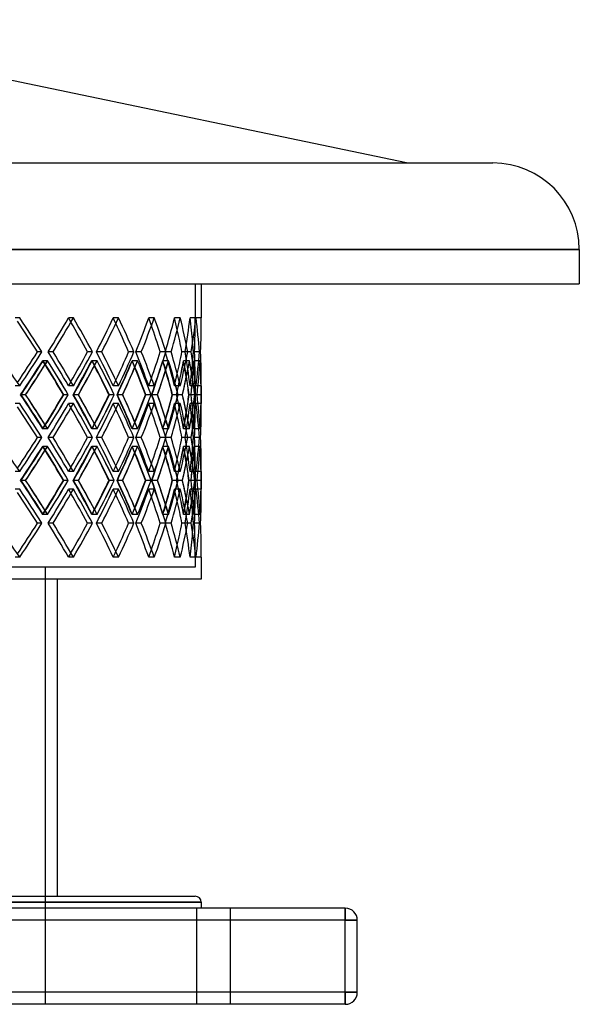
# Model space of a CAD drawing. Header units: millimetres. Extents: x -448 to 448, y -205 to 205.
# Tile 10 of 10: x 214 to 448, y -205 to 205. Entities that reach past the tile are written whole.
import ezdxf

# ---------------------------------------------------------------- set-up
doc = ezdxf.new("R2010")
doc.units = ezdxf.units.MM
doc.layers.add('HIDDEN', color=7, linetype='Continuous')
doc.layers.add('THICK', color=7, linetype='Continuous')

msp = doc.modelspace()

# ---------------------------------------------------------------- linework, layer by layer
at = {"layer": 'HIDDEN'}
for p, q in [((447.5, 109.35), (0, 109.35)), ((0, 95), (287.5, 95)), ((287.5, 95), (287.5, 80.82)), ((214.31, 80.82), (212.47, 80.82)), ((214.31, 80.82), (212.47, 80.82)), ((236.7, 80.82), (234.66, 80.82)), ((236.7, 80.82), (234.66, 80.82)), ((255.49, 80.82), (253.29, 80.82)), ((255.49, 80.82), (253.29, 80.82)), ((270.42, 80.82), (268.09, 80.82)), ((270.42, 80.82), (268.09, 80.82)), ((281.24, 80.82), (278.82, 80.82)), ((281.24, 80.82), (278.82, 80.82)), ((287.8, 80.82), (285.32, 80.82)), ((287.8, 80.82), (285.32, 80.82)), ((290, 80.82), (287.5, 80.82)), ((223.59, 66.67), (221.74, 66.67)), ((228.24, 66.67), (226.2, 66.67)), ((228.24, 66.67), (226.2, 66.67)), ((244.59, 66.67), (242.55, 66.67)), ((248.49, 66.67), (246.29, 66.67)), ((248.49, 66.67), (246.29, 66.67)), ((261.88, 66.67), (259.68, 66.67)), ((264.98, 66.67), (262.65, 66.67)), ((264.98, 66.67), (262.65, 66.67)), ((275.21, 66.67), (272.87, 66.67)), ((277.45, 66.67), (275.03, 66.67)), ((277.45, 66.67), (275.03, 66.67)), ((284.36, 66.67), (281.93, 66.67)), ((285.72, 66.67), (283.24, 66.67)), ((285.72, 66.67), (283.24, 66.67)), ((289.2, 66.67), (286.71, 66.67)), ((289.65, 66.67), (287.15, 66.67)), ((289.65, 66.67), (287.15, 66.67)), ((225.95, 62.99), (223.9, 62.99)), ((225.92, 62.99), (224.07, 62.99)), ((246.57, 62.99), (244.37, 62.99)), ((246.55, 62.99), (244.51, 62.99)), ((263.46, 62.99), (261.13, 62.99)), ((263.45, 62.99), (261.24, 62.99)), ((276.36, 62.99), (273.93, 62.99)), ((276.35, 62.99), (274.01, 62.99)), ((285.07, 62.99), (282.58, 62.99)), ((285.06, 62.99), (282.63, 62.99)), ((289.45, 62.99), (286.95, 62.99)), ((289.45, 62.99), (286.96, 62.99)), ((214.31, 52.51), (212.47, 52.51)), ((214.31, 52.51), (212.47, 52.51)), ((236.7, 52.51), (234.66, 52.51)), ((236.7, 52.51), (234.66, 52.51)), ((255.49, 52.51), (253.29, 52.51)), ((255.49, 52.51), (253.29, 52.51)), ((270.42, 52.51), (268.09, 52.51)), ((270.42, 52.51), (268.09, 52.51)), ((281.24, 52.51), (278.82, 52.51)), ((281.24, 52.51), (278.82, 52.51)), ((287.8, 52.51), (285.32, 52.51)), ((287.8, 52.51), (285.32, 52.51)), ((290, 52.51), (287.5, 52.51)), ((287.5, 52.51), (287.5, 45.15)), ((214.31, 45.15), (212.47, 45.15)), ((214.31, 45.15), (212.47, 45.15)), ((216.77, 48.83), (214.72, 48.83)), ((216.78, 48.83), (214.93, 48.83)), ((234.55, 48.83), (232.51, 48.83)), ((236.7, 45.15), (234.66, 45.15)), ((236.7, 45.15), (234.66, 45.15)), ((238.8, 48.83), (236.59, 48.83)), ((238.8, 48.83), (236.76, 48.83)), ((253.73, 48.83), (251.53, 48.83)), ((255.49, 45.15), (253.29, 45.15)), ((255.49, 45.15), (253.29, 45.15)), ((257.21, 48.83), (254.87, 48.83)), ((257.21, 48.83), (255.01, 48.83)), ((269.07, 48.83), (266.73, 48.83)), ((270.42, 45.15), (268.09, 45.15)), ((270.42, 45.15), (268.09, 45.15)), ((271.72, 48.83), (269.28, 48.83)), ((271.72, 48.83), (269.39, 48.83)), ((280.32, 48.83), (277.9, 48.83)), ((281.24, 45.15), (278.82, 45.15)), ((281.24, 45.15), (278.82, 45.15)), ((282.12, 48.83), (279.62, 48.83)), ((282.12, 48.83), (279.69, 48.83)), ((287.33, 48.83), (284.85, 48.83)), ((287.8, 45.15), (285.32, 45.15)), ((287.8, 45.15), (285.32, 45.15)), ((288.23, 48.83), (285.72, 48.83)), ((288.23, 48.83), (285.75, 48.83)), ((288.23, 48.83), (287.48, 48.83)), ((289.98, 48.83), (287.48, 48.83)), ((290, 45.15), (287.5, 45.15)), ((225.95, 34.68), (223.9, 34.68)), ((225.92, 34.68), (224.07, 34.68)), ((246.57, 34.68), (244.37, 34.68)), ((246.55, 34.68), (244.51, 34.68)), ((263.46, 34.68), (261.13, 34.68)), ((263.45, 34.68), (261.24, 34.68)), ((276.36, 34.68), (273.93, 34.68)), ((276.35, 34.68), (274.01, 34.68)), ((285.07, 34.68), (282.58, 34.68)), ((285.06, 34.68), (282.63, 34.68)), ((289.45, 34.68), (286.95, 34.68)), ((289.45, 34.68), (286.96, 34.68)), ((223.59, 31), (221.74, 31)), ((228.24, 31), (226.2, 31)), ((228.24, 31), (226.2, 31)), ((244.59, 31), (242.55, 31)), ((248.49, 31), (246.29, 31)), ((248.49, 31), (246.29, 31)), ((261.88, 31), (259.68, 31)), ((264.98, 31), (262.65, 31)), ((264.98, 31), (262.65, 31)), ((275.21, 31), (272.87, 31)), ((277.45, 31), (275.03, 31)), ((277.45, 31), (275.03, 31)), ((284.36, 31), (281.93, 31)), ((285.72, 31), (283.24, 31)), ((285.72, 31), (283.24, 31)), ((289.2, 31), (286.71, 31)), ((289.65, 31), (287.15, 31)), ((289.65, 31), (287.15, 31)), ((225.95, 27.32), (223.9, 27.32)), ((225.92, 27.32), (224.07, 27.32)), ((246.57, 27.32), (244.37, 27.32)), ((246.55, 27.32), (244.51, 27.32)), ((263.46, 27.32), (261.13, 27.32)), ((263.45, 27.32), (261.24, 27.32)), ((276.36, 27.32), (273.93, 27.32)), ((276.35, 27.32), (274.01, 27.32)), ((285.07, 27.32), (282.58, 27.32)), ((285.06, 27.32), (282.63, 27.32)), ((289.45, 27.32), (286.95, 27.32)), ((289.45, 27.32), (286.96, 27.32)), ((214.31, 16.85), (212.47, 16.85)), ((214.31, 16.85), (212.47, 16.85)), ((236.7, 16.85), (234.66, 16.85)), ((236.7, 16.85), (234.66, 16.85)), ((255.49, 16.85), (253.29, 16.85)), ((255.49, 16.85), (253.29, 16.85)), ((270.42, 16.85), (268.09, 16.85)), ((270.42, 16.85), (268.09, 16.85)), ((281.24, 16.85), (278.82, 16.85)), ((281.24, 16.85), (278.82, 16.85)), ((287.8, 16.85), (285.32, 16.85)), ((287.8, 16.85), (285.32, 16.85)), ((290, 16.85), (287.5, 16.85)), ((287.5, 16.85), (287.5, 9.49)), ((216.77, 13.17), (214.72, 13.17)), ((216.78, 13.17), (214.93, 13.17)), ((234.55, 13.17), (232.51, 13.17)), ((238.8, 13.17), (236.59, 13.17)), ((238.8, 13.17), (236.76, 13.17)), ((253.73, 13.17), (251.53, 13.17)), ((257.21, 13.17), (254.87, 13.17)), ((257.21, 13.17), (255.01, 13.17)), ((269.07, 13.17), (266.73, 13.17)), ((271.72, 13.17), (269.28, 13.17)), ((271.72, 13.17), (269.39, 13.17)), ((280.32, 13.17), (277.9, 13.17)), ((282.12, 13.17), (279.62, 13.17)), ((282.12, 13.17), (279.69, 13.17)), ((287.33, 13.17), (284.85, 13.17)), ((288.23, 13.17), (285.72, 13.17)), ((288.23, 13.17), (285.75, 13.17)), ((288.23, 13.17), (287.48, 13.17)), ((289.98, 13.17), (287.48, 13.17)), ((214.31, 9.49), (212.47, 9.49)), ((214.31, 9.49), (212.47, 9.49)), ((236.7, 9.49), (234.66, 9.49)), ((236.7, 9.49), (234.66, 9.49)), ((255.49, 9.49), (253.29, 9.49)), ((255.49, 9.49), (253.29, 9.49)), ((270.42, 9.49), (268.09, 9.49)), ((270.42, 9.49), (268.09, 9.49)), ((281.24, 9.49), (278.82, 9.49)), ((281.24, 9.49), (278.82, 9.49)), ((287.8, 9.49), (285.32, 9.49)), ((287.8, 9.49), (285.32, 9.49)), ((290, 9.49), (287.5, 9.49)), ((225.95, -0.99), (223.9, -0.99)), ((225.92, -0.99), (224.07, -0.99)), ((246.57, -0.99), (244.37, -0.99)), ((246.55, -0.99), (244.51, -0.99)), ((263.46, -0.99), (261.13, -0.99)), ((263.45, -0.99), (261.24, -0.99)), ((276.36, -0.99), (273.93, -0.99)), ((276.35, -0.99), (274.01, -0.99)), ((285.07, -0.99), (282.58, -0.99)), ((285.06, -0.99), (282.63, -0.99)), ((289.45, -0.99), (286.95, -0.99)), ((289.45, -0.99), (286.96, -0.99)), ((223.59, -4.67), (221.74, -4.67)), ((228.24, -4.67), (226.2, -4.67)), ((228.24, -4.67), (226.2, -4.67)), ((244.59, -4.67), (242.55, -4.67)), ((248.49, -4.67), (246.29, -4.67)), ((248.49, -4.67), (246.29, -4.67)), ((261.88, -4.67), (259.68, -4.67)), ((264.98, -4.67), (262.65, -4.67)), ((264.98, -4.67), (262.65, -4.67)), ((275.21, -4.67), (272.87, -4.67)), ((277.45, -4.67), (275.03, -4.67)), ((277.45, -4.67), (275.03, -4.67)), ((284.36, -4.67), (281.93, -4.67)), ((285.72, -4.67), (283.24, -4.67)), ((285.72, -4.67), (283.24, -4.67)), ((289.2, -4.67), (286.71, -4.67)), ((289.65, -4.67), (287.15, -4.67)), ((289.65, -4.67), (287.15, -4.67)), ((214.31, -18.82), (212.47, -18.82)), ((214.31, -18.82), (212.47, -18.82)), ((236.7, -18.82), (234.66, -18.82)), ((236.7, -18.82), (234.66, -18.82)), ((255.49, -18.82), (253.29, -18.82)), ((255.49, -18.82), (253.29, -18.82)), ((270.42, -18.82), (268.09, -18.82)), ((270.42, -18.82), (268.09, -18.82)), ((281.24, -18.82), (278.82, -18.82)), ((281.24, -18.82), (278.82, -18.82)), ((287.8, -18.82), (285.32, -18.82)), ((287.8, -18.82), (285.32, -18.82)), ((290, -18.82), (287.5, -18.82)), ((287.5, -18.82), (287.5, -23)), ((287.5, -23), (0, -23)), ((225, -23), (225, -205)), ((290, -162.5), (0, -162.5)), ((288, -165), (288, -205)), ((288, -165), (288, -205)), ((302, -165), (302, -205)), ((302, -165), (302, -205)), ((350, -170), (350, -165)), ((350, -165), (350, -165)), ((350, -170), (-350, -170)), ((350, -170), (355, -170)), ((350, -200), (350, -170)), ((355, -170), (355, -170)), ((350, -200), (-350, -200)), ((350, -200), (355, -200)), ((350, -205), (350, -200)), ((355, -200), (355, -200)), ((350, -205), (350, -205))]:
    msp.add_line(p, q, dxfattribs=at)
for centre, major_axis, ratio, start_param, end_param in [((0, 80.82), (-265.29, 265.29), 0.441543, -2.035417, -1.986595), ((0, 80.82), (-255.36, -255.36), 0.517309, 1.998949, 2.048195), ((0, 80.82), (255.36, 255.36), 0.517309, -1.142644, -1.093397), ((0, 80.82), (255.36, -255.36), 0.517309, 1.087255, 1.093397), ((0, 80.82), (-257.58, 257.58), 0.517309, -2.097017, -2.048195), ((0, 80.82), (-246.74, -246.74), 0.598069, 2.060549, 2.109795), ((0, 80.82), (246.74, 246.74), 0.598069, -1.081044, -1.031798), ((0, 80.82), (246.74, -246.74), 0.598069, 1.023701, 1.031798), ((0, 80.82), (-248.88, 248.88), 0.598069, -2.158617, -2.109795), ((0, 80.82), (-237.19, -237.19), 0.685016, 2.122149, 2.171395), ((0, 80.82), (237.19, 237.19), 0.685016, -1.019444, -0.970198), ((0, 80.82), (237.19, -237.19), 0.685016, 0.958974, 0.970198), ((0, 80.82), (-239.25, 239.25), 0.685016, -2.220216, -2.171395), ((0, 80.82), (-226.73, -226.73), 0.779634, 2.183748, 2.232995), ((0, 80.82), (226.73, 226.73), 0.779634, -0.957844, -0.908598), ((0, 80.82), (226.73, -226.73), 0.779634, 0.891308, 0.908598), ((0, 80.82), (-228.71, 228.71), 0.779634, -2.281816, -2.232995), ((0, 80.82), (-215.42, -215.42), 0.883811, 2.245348, 2.294595), ((0, 80.82), (215.42, 215.42), 0.883811, -0.896244, -0.846998), ((0, 80.82), (215.42, -215.42), 0.883811, 0.811857, 0.846998), ((0, 80.82), (0, -287.5), 1, 1.52155, 1.570796), ((0, 80.82), (0, 287.5), 1, -1.620043, -1.570796), ((0, 80.82), (-217.3, 217.3), 0.883811, -2.343416, -2.294595), ((0, 52.51), (-265.29, -265.29), 0.441543, 1.986595, 2.035417), ((0, 52.51), (-255.36, 255.36), 0.517309, -2.048195, -1.998949), ((0, 52.51), (255.36, -255.36), 0.517309, 1.093397, 1.142644), ((0, 52.51), (-257.58, -257.58), 0.517309, 2.048195, 2.097017), ((0, 52.51), (-246.74, 246.74), 0.598069, -2.109795, -2.060549), ((0, 52.51), (246.74, -246.74), 0.598069, 1.031798, 1.081044), ((0, 52.51), (-248.88, -248.88), 0.598069, 2.109795, 2.158617), ((0, 52.51), (-237.19, 237.19), 0.685016, -2.171395, -2.122149), ((0, 52.51), (237.19, -237.19), 0.685016, 0.970198, 1.019444), ((0, 52.51), (-239.25, -239.25), 0.685016, 2.171395, 2.220216), ((0, 52.51), (-226.73, 226.73), 0.779634, -2.232995, -2.183748), ((0, 52.51), (226.73, -226.73), 0.779634, 0.908598, 0.957844), ((0, 52.51), (-228.71, -228.71), 0.779634, 2.232995, 2.281816), ((0, 52.51), (-215.42, 215.42), 0.883811, -2.294595, -2.245348), ((0, 52.51), (215.42, -215.42), 0.883811, 0.846998, 0.896244), ((0, 52.51), (0, -287.5), 1, 1.570796, 1.620043), ((0, 52.51), (0, 287.5), 1, -1.570796, -1.52155), ((0, 52.51), (-217.3, -217.3), 0.883811, 2.294595, 2.343416), ((0, 80.82), (-255.36, -255.36), 0.517309, 1.936709, 1.986126), ((0, 45.15), (263, 263), 0.441543, -1.142194, -1.092928), ((0, 45.15), (-255.36, 255.36), 0.517309, -1.991729, -1.986126), ((0, 80.82), (263, -263), 0.441543, 1.087791, 1.092928), ((0, 80.82), (-257.58, -257.58), 0.517309, 1.98104, 1.986662), ((0, 45.15), (-257.58, 257.58), 0.517309, -2.035503, -1.986662), ((0, 80.82), (-246.74, -246.74), 0.598069, 1.998309, 2.047726), ((0, 45.15), (255.36, 255.36), 0.517309, -1.080595, -1.031329), ((0, 45.15), (-246.74, 246.74), 0.598069, -2.054946, -2.047726), ((0, 80.82), (255.36, -255.36), 0.517309, 1.024571, 1.031329), ((0, 80.82), (-248.88, -248.88), 0.598069, 2.041035, 2.048262), ((0, 45.15), (-248.88, 248.88), 0.598069, -2.097103, -2.048262), ((0, 80.82), (-237.19, -237.19), 0.685016, 2.059909, 2.109326), ((0, 45.15), (246.74, 246.74), 0.598069, -1.018995, -0.969729), ((0, 45.15), (-237.19, 237.19), 0.685016, -2.118972, -2.109326), ((0, 80.82), (246.74, -246.74), 0.598069, 0.960539, 0.969729), ((0, 80.82), (-239.25, -239.25), 0.685016, 2.100228, 2.109862), ((0, 45.15), (-239.25, 239.25), 0.685016, -2.158702, -2.109862), ((0, 80.82), (-226.73, -226.73), 0.779634, 2.121509, 2.170926), ((0, 45.15), (237.19, 237.19), 0.685016, -0.957395, -0.908129), ((0, 45.15), (-226.73, 226.73), 0.779634, -2.184784, -2.170926), ((0, 80.82), (237.19, -237.19), 0.685016, 0.894714, 0.908129), ((0, 80.82), (-228.71, -228.71), 0.779634, 2.157648, 2.171462), ((0, 45.15), (-228.71, 228.71), 0.779634, -2.220302, -2.171462), ((0, 80.82), (-215.42, -215.42), 0.883811, 2.183108, 2.232526), ((0, 45.15), (226.73, 226.73), 0.779634, -0.895795, -0.846529), ((0, 45.15), (-215.42, 215.42), 0.883811, -2.255961, -2.232526), ((0, 80.82), (226.73, -226.73), 0.779634, 0.823486, 0.846529), ((0, 80.82), (-217.3, -217.3), 0.883811, 2.209739, 2.233062), ((0, 45.15), (-217.3, 217.3), 0.883811, -2.281902, -2.233062), ((0, 52.51), (215.42, 215.42), 0.883811, -0.846998, -0.811857), ((0, 80.82), (0, -287.5), 1, 1.45931, 1.508727), ((0, 45.15), (215.42, 215.42), 0.883811, -0.834195, -0.784929), ((0, 45.15), (0, 287.5), 1, -1.557993, -1.508727), ((0, 80.82), (215.42, -215.42), 0.883811, 0.735512, 0.784929), ((0, 80.82), (0, -290), 1, 1.460275, 1.509263), ((0, 45.15), (0, 290), 1, -1.558104, -1.509263), ((0, 52.51), (226.73, 226.73), 0.779634, -0.908598, -0.891308), ((0, 52.51), (255.36, 255.36), 0.517309, -1.093397, -1.087255), ((0, 52.51), (246.74, 246.74), 0.598069, -1.031798, -1.023701), ((0, 52.51), (237.19, 237.19), 0.685016, -0.970198, -0.958974), ((0, 80.82), (-257.58, -257.58), 0.517309, 1.937674, 1.940057), ((0, 80.82), (-248.88, -248.88), 0.598069, 1.999274, 2.001657), ((0, 80.82), (-239.25, -239.25), 0.685016, 2.060874, 2.063257), ((0, 80.82), (-228.71, -228.71), 0.779634, 2.122474, 2.124857), ((0, 80.82), (-217.3, -217.3), 0.883811, 2.184073, 2.186457), ((0, 45.15), (-265.29, 265.29), 0.441543, -2.035417, -1.986595), ((0, 16.85), (-255.36, 255.36), 0.517309, -1.986126, -1.936709), ((0, 52.51), (263, -263), 0.441543, 1.092928, 1.142194), ((0, 16.85), (-257.58, 257.58), 0.517309, -1.940057, -1.937674), ((0, 52.51), (-257.58, -257.58), 0.517309, 1.986662, 2.035503), ((0, 45.15), (-255.36, -255.36), 0.517309, 1.998949, 2.048195), ((0, 45.15), (255.36, 255.36), 0.517309, -1.142644, -1.093397), ((0, 45.15), (255.36, -255.36), 0.517309, 1.087255, 1.093397), ((0, 16.85), (-246.74, 246.74), 0.598069, -2.047726, -1.998309), ((0, 45.15), (-257.58, 257.58), 0.517309, -2.097017, -2.048195), ((0, 52.51), (255.36, -255.36), 0.517309, 1.031329, 1.080595), ((0, 16.85), (-248.88, 248.88), 0.598069, -2.001657, -1.999274), ((0, 45.15), (-246.74, -246.74), 0.598069, 2.060549, 2.109795), ((0, 45.15), (246.74, 246.74), 0.598069, -1.081044, -1.031798), ((0, 52.51), (-248.88, -248.88), 0.598069, 2.048262, 2.097103), ((0, 45.15), (246.74, -246.74), 0.598069, 1.023701, 1.031798), ((0, 16.85), (-237.19, 237.19), 0.685016, -2.109326, -2.059909), ((0, 52.51), (246.74, -246.74), 0.598069, 0.969729, 1.018995), ((0, 45.15), (-248.88, 248.88), 0.598069, -2.158617, -2.109795), ((0, 16.85), (-239.25, 239.25), 0.685016, -2.063257, -2.060874), ((0, 45.15), (-237.19, -237.19), 0.685016, 2.122149, 2.171395), ((0, 45.15), (237.19, 237.19), 0.685016, -1.019444, -0.970198), ((0, 52.51), (-239.25, -239.25), 0.685016, 2.109862, 2.158702), ((0, 45.15), (237.19, -237.19), 0.685016, 0.958974, 0.970198), ((0, 16.85), (-226.73, 226.73), 0.779634, -2.170926, -2.121509), ((0, 52.51), (237.19, -237.19), 0.685016, 0.908129, 0.957395), ((0, 45.15), (-239.25, 239.25), 0.685016, -2.220216, -2.171395), ((0, 16.85), (-228.71, 228.71), 0.779634, -2.124857, -2.122474), ((0, 45.15), (-226.73, -226.73), 0.779634, 2.183748, 2.232995), ((0, 45.15), (226.73, 226.73), 0.779634, -0.957844, -0.908598), ((0, 52.51), (-228.71, -228.71), 0.779634, 2.171462, 2.220302), ((0, 45.15), (226.73, -226.73), 0.779634, 0.891308, 0.908598), ((0, 16.85), (-215.42, 215.42), 0.883811, -2.232526, -2.183108), ((0, 52.51), (226.73, -226.73), 0.779634, 0.846529, 0.895795), ((0, 45.15), (-228.71, 228.71), 0.779634, -2.281816, -2.232995), ((0, 16.85), (-217.3, 217.3), 0.883811, -2.186457, -2.184073), ((0, 45.15), (-215.42, -215.42), 0.883811, 2.245348, 2.294595), ((0, 45.15), (215.42, 215.42), 0.883811, -0.896244, -0.846998), ((0, 52.51), (-217.3, -217.3), 0.883811, 2.233062, 2.281902), ((0, 45.15), (215.42, -215.42), 0.883811, 0.811857, 0.846998), ((0, 16.85), (0, 287.5), 1, -1.508727, -1.45931), ((0, 52.51), (215.42, -215.42), 0.883811, 0.784929, 0.834195), ((0, 52.51), (0, -287.5), 1, 1.508727, 1.557993), ((0, 16.85), (215.42, 215.42), 0.883811, -0.784929, -0.735512), ((0, 45.15), (0, -287.5), 1, 1.52155, 1.570796), ((0, 45.15), (0, 287.5), 1, -1.620043, -1.570796), ((0, 45.15), (-217.3, 217.3), 0.883811, -2.343416, -2.294595), ((0, 16.85), (0, 290), 1, -1.509263, -1.460275), ((0, 52.51), (0, -290), 1, 1.509263, 1.558104), ((0, 52.51), (-215.42, -215.42), 0.883811, 2.232526, 2.255961), ((0, 16.85), (226.73, 226.73), 0.779634, -0.846529, -0.823486), ((0, 16.85), (-217.3, 217.3), 0.883811, -2.233062, -2.209739), ((0, 52.51), (-237.19, -237.19), 0.685016, 2.109326, 2.118972), ((0, 16.85), (246.74, 246.74), 0.598069, -0.969729, -0.960539), ((0, 16.85), (-239.25, 239.25), 0.685016, -2.109862, -2.100228), ((0, 52.51), (-226.73, -226.73), 0.779634, 2.170926, 2.184784), ((0, 16.85), (237.19, 237.19), 0.685016, -0.908129, -0.894714), ((0, 16.85), (-228.71, 228.71), 0.779634, -2.171462, -2.157648), ((0, 52.51), (-255.36, -255.36), 0.517309, 1.986126, 1.991729), ((0, 16.85), (263, 263), 0.441543, -1.092928, -1.087791), ((0, 16.85), (-257.58, 257.58), 0.517309, -1.986662, -1.98104), ((0, 52.51), (-246.74, -246.74), 0.598069, 2.047726, 2.054946), ((0, 16.85), (255.36, 255.36), 0.517309, -1.031329, -1.024571), ((0, 16.85), (-248.88, 248.88), 0.598069, -2.048262, -2.041035), ((0, 16.85), (-265.29, -265.29), 0.441543, 1.986595, 2.035417), ((0, 16.85), (-255.36, 255.36), 0.517309, -2.048195, -1.998949), ((0, 16.85), (255.36, -255.36), 0.517309, 1.093397, 1.142644), ((0, 16.85), (-257.58, -257.58), 0.517309, 2.048195, 2.097017), ((0, 16.85), (-246.74, 246.74), 0.598069, -2.109795, -2.060549), ((0, 16.85), (246.74, -246.74), 0.598069, 1.031798, 1.081044), ((0, 16.85), (-248.88, -248.88), 0.598069, 2.109795, 2.158617), ((0, 16.85), (-237.19, 237.19), 0.685016, -2.171395, -2.122149), ((0, 16.85), (237.19, -237.19), 0.685016, 0.970198, 1.019444), ((0, 16.85), (-239.25, -239.25), 0.685016, 2.171395, 2.220216), ((0, 16.85), (-226.73, 226.73), 0.779634, -2.232995, -2.183748), ((0, 16.85), (226.73, -226.73), 0.779634, 0.908598, 0.957844), ((0, 16.85), (-228.71, -228.71), 0.779634, 2.232995, 2.281816), ((0, 16.85), (-215.42, 215.42), 0.883811, -2.294595, -2.245348), ((0, 16.85), (215.42, -215.42), 0.883811, 0.846998, 0.896244), ((0, 16.85), (0, -287.5), 1, 1.570796, 1.620043), ((0, 16.85), (0, 287.5), 1, -1.570796, -1.52155), ((0, 16.85), (-217.3, -217.3), 0.883811, 2.294595, 2.343416), ((0, 45.15), (-255.36, -255.36), 0.517309, 1.936709, 1.986126), ((0, 9.49), (263, 263), 0.441543, -1.142194, -1.092928), ((0, 9.49), (-255.36, 255.36), 0.517309, -1.991729, -1.986126), ((0, 45.15), (263, -263), 0.441543, 1.087791, 1.092928), ((0, 45.15), (-257.58, -257.58), 0.517309, 1.98104, 1.986662), ((0, 9.49), (-257.58, 257.58), 0.517309, -2.035503, -1.986662), ((0, 45.15), (-246.74, -246.74), 0.598069, 1.998309, 2.047726), ((0, 9.49), (255.36, 255.36), 0.517309, -1.080595, -1.031329), ((0, 9.49), (-246.74, 246.74), 0.598069, -2.054946, -2.047726), ((0, 45.15), (255.36, -255.36), 0.517309, 1.024571, 1.031329), ((0, 45.15), (-248.88, -248.88), 0.598069, 2.041035, 2.048262), ((0, 9.49), (-248.88, 248.88), 0.598069, -2.097103, -2.048262), ((0, 45.15), (-237.19, -237.19), 0.685016, 2.059909, 2.109326), ((0, 9.49), (246.74, 246.74), 0.598069, -1.018995, -0.969729), ((0, 9.49), (-237.19, 237.19), 0.685016, -2.118972, -2.109326), ((0, 45.15), (246.74, -246.74), 0.598069, 0.960539, 0.969729), ((0, 45.15), (-239.25, -239.25), 0.685016, 2.100228, 2.109862), ((0, 9.49), (-239.25, 239.25), 0.685016, -2.158702, -2.109862), ((0, 45.15), (-226.73, -226.73), 0.779634, 2.121509, 2.170926), ((0, 9.49), (237.19, 237.19), 0.685016, -0.957395, -0.908129), ((0, 9.49), (-226.73, 226.73), 0.779634, -2.184784, -2.170926), ((0, 45.15), (237.19, -237.19), 0.685016, 0.894714, 0.908129), ((0, 45.15), (-228.71, -228.71), 0.779634, 2.157648, 2.171462), ((0, 9.49), (-228.71, 228.71), 0.779634, -2.220302, -2.171462), ((0, 45.15), (-215.42, -215.42), 0.883811, 2.183108, 2.232526), ((0, 9.49), (226.73, 226.73), 0.779634, -0.895795, -0.846529), ((0, 9.49), (-215.42, 215.42), 0.883811, -2.255961, -2.232526), ((0, 45.15), (226.73, -226.73), 0.779634, 0.823486, 0.846529), ((0, 45.15), (-217.3, -217.3), 0.883811, 2.209739, 2.233062), ((0, 9.49), (-217.3, 217.3), 0.883811, -2.281902, -2.233062), ((0, 16.85), (215.42, 215.42), 0.883811, -0.846998, -0.811857), ((0, 45.15), (0, -287.5), 1, 1.45931, 1.508727), ((0, 9.49), (215.42, 215.42), 0.883811, -0.834195, -0.784929), ((0, 9.49), (0, 287.5), 1, -1.557993, -1.508727), ((0, 45.15), (215.42, -215.42), 0.883811, 0.735512, 0.784929), ((0, 45.15), (0, -290), 1, 1.460275, 1.509263), ((0, 9.49), (0, 290), 1, -1.558104, -1.509263), ((0, 16.85), (226.73, 226.73), 0.779634, -0.908598, -0.891308), ((0, 16.85), (255.36, 255.36), 0.517309, -1.093397, -1.087255), ((0, 16.85), (246.74, 246.74), 0.598069, -1.031798, -1.023701), ((0, 16.85), (237.19, 237.19), 0.685016, -0.970198, -0.958974), ((0, -18.82), (-255.36, 255.36), 0.517309, -1.986126, -1.936709), ((0, 16.85), (263, -263), 0.441543, 1.092928, 1.142194), ((0, 45.15), (-257.58, -257.58), 0.517309, 1.937674, 1.940057), ((0, -18.82), (-257.58, 257.58), 0.517309, -1.940057, -1.937674), ((0, 16.85), (-257.58, -257.58), 0.517309, 1.986662, 2.035503), ((0, -18.82), (-246.74, 246.74), 0.598069, -2.047726, -1.998309), ((0, 16.85), (255.36, -255.36), 0.517309, 1.031329, 1.080595), ((0, 45.15), (-248.88, -248.88), 0.598069, 1.999274, 2.001657), ((0, -18.82), (-248.88, 248.88), 0.598069, -2.001657, -1.999274), ((0, 16.85), (-248.88, -248.88), 0.598069, 2.048262, 2.097103), ((0, -18.82), (-237.19, 237.19), 0.685016, -2.109326, -2.059909), ((0, 16.85), (246.74, -246.74), 0.598069, 0.969729, 1.018995), ((0, 45.15), (-239.25, -239.25), 0.685016, 2.060874, 2.063257), ((0, -18.82), (-239.25, 239.25), 0.685016, -2.063257, -2.060874), ((0, 16.85), (-239.25, -239.25), 0.685016, 2.109862, 2.158702), ((0, -18.82), (-226.73, 226.73), 0.779634, -2.170926, -2.121509), ((0, 16.85), (237.19, -237.19), 0.685016, 0.908129, 0.957395), ((0, 45.15), (-228.71, -228.71), 0.779634, 2.122474, 2.124857), ((0, -18.82), (-228.71, 228.71), 0.779634, -2.124857, -2.122474), ((0, 16.85), (-228.71, -228.71), 0.779634, 2.171462, 2.220302), ((0, -18.82), (-215.42, 215.42), 0.883811, -2.232526, -2.183108), ((0, 16.85), (226.73, -226.73), 0.779634, 0.846529, 0.895795), ((0, 45.15), (-217.3, -217.3), 0.883811, 2.184073, 2.186457), ((0, -18.82), (-217.3, 217.3), 0.883811, -2.186457, -2.184073), ((0, 16.85), (-217.3, -217.3), 0.883811, 2.233062, 2.281902), ((0, -18.82), (0, 287.5), 1, -1.508727, -1.45931), ((0, 16.85), (215.42, -215.42), 0.883811, 0.784929, 0.834195), ((0, 16.85), (0, -287.5), 1, 1.508727, 1.557993), ((0, -18.82), (215.42, 215.42), 0.883811, -0.784929, -0.735512), ((0, -18.82), (0, 290), 1, -1.509263, -1.460275), ((0, 16.85), (0, -290), 1, 1.509263, 1.558104), ((0, 9.49), (-265.29, 265.29), 0.441543, -2.035417, -1.986595), ((0, 9.49), (-255.36, -255.36), 0.517309, 1.998949, 2.048195), ((0, 9.49), (255.36, 255.36), 0.517309, -1.142644, -1.093397), ((0, 9.49), (255.36, -255.36), 0.517309, 1.087255, 1.093397), ((0, 9.49), (-257.58, 257.58), 0.517309, -2.097017, -2.048195), ((0, 9.49), (-246.74, -246.74), 0.598069, 2.060549, 2.109795), ((0, 9.49), (246.74, 246.74), 0.598069, -1.081044, -1.031798), ((0, 9.49), (246.74, -246.74), 0.598069, 1.023701, 1.031798), ((0, 9.49), (-248.88, 248.88), 0.598069, -2.158617, -2.109795), ((0, 9.49), (-237.19, -237.19), 0.685016, 2.122149, 2.171395), ((0, 9.49), (237.19, 237.19), 0.685016, -1.019444, -0.970198), ((0, 9.49), (237.19, -237.19), 0.685016, 0.958974, 0.970198), ((0, 9.49), (-239.25, 239.25), 0.685016, -2.220216, -2.171395), ((0, 9.49), (-226.73, -226.73), 0.779634, 2.183748, 2.232995), ((0, 9.49), (226.73, 226.73), 0.779634, -0.957844, -0.908598), ((0, 9.49), (226.73, -226.73), 0.779634, 0.891308, 0.908598), ((0, 9.49), (-228.71, 228.71), 0.779634, -2.281816, -2.232995), ((0, 9.49), (-215.42, -215.42), 0.883811, 2.245348, 2.294595), ((0, 9.49), (215.42, 215.42), 0.883811, -0.896244, -0.846998), ((0, 9.49), (215.42, -215.42), 0.883811, 0.811857, 0.846998), ((0, 9.49), (0, -287.5), 1, 1.52155, 1.570796), ((0, 9.49), (0, 287.5), 1, -1.620043, -1.570796), ((0, 9.49), (-217.3, 217.3), 0.883811, -2.343416, -2.294595), ((0, 16.85), (-215.42, -215.42), 0.883811, 2.232526, 2.255961), ((0, -18.82), (226.73, 226.73), 0.779634, -0.846529, -0.823486), ((0, -18.82), (-217.3, 217.3), 0.883811, -2.233062, -2.209739), ((0, 16.85), (-255.36, -255.36), 0.517309, 1.986126, 1.991729), ((0, -18.82), (263, 263), 0.441543, -1.092928, -1.087791), ((0, -18.82), (-257.58, 257.58), 0.517309, -1.986662, -1.98104), ((0, 16.85), (-246.74, -246.74), 0.598069, 2.047726, 2.054946), ((0, -18.82), (255.36, 255.36), 0.517309, -1.031329, -1.024571), ((0, -18.82), (-248.88, 248.88), 0.598069, -2.048262, -2.041035), ((0, 16.85), (-237.19, -237.19), 0.685016, 2.109326, 2.118972), ((0, -18.82), (246.74, 246.74), 0.598069, -0.969729, -0.960539), ((0, -18.82), (-239.25, 239.25), 0.685016, -2.109862, -2.100228), ((0, 16.85), (-226.73, -226.73), 0.779634, 2.170926, 2.184784), ((0, -18.82), (237.19, 237.19), 0.685016, -0.908129, -0.894714), ((0, -18.82), (-228.71, 228.71), 0.779634, -2.171462, -2.157648), ((0, -18.82), (-265.29, -265.29), 0.441543, 1.986595, 2.035417), ((0, -18.82), (-255.36, 255.36), 0.517309, -2.048195, -1.998949), ((0, -18.82), (255.36, -255.36), 0.517309, 1.093397, 1.142644), ((0, -18.82), (-257.58, -257.58), 0.517309, 2.048195, 2.097017), ((0, -18.82), (-246.74, 246.74), 0.598069, -2.109795, -2.060549), ((0, -18.82), (246.74, -246.74), 0.598069, 1.031798, 1.081044), ((0, -18.82), (-248.88, -248.88), 0.598069, 2.109795, 2.158617), ((0, -18.82), (-237.19, 237.19), 0.685016, -2.171395, -2.122149), ((0, -18.82), (237.19, -237.19), 0.685016, 0.970198, 1.019444), ((0, -18.82), (-239.25, -239.25), 0.685016, 2.171395, 2.220216), ((0, -18.82), (-226.73, 226.73), 0.779634, -2.232995, -2.183748), ((0, -18.82), (226.73, -226.73), 0.779634, 0.908598, 0.957844), ((0, -18.82), (-228.71, -228.71), 0.779634, 2.232995, 2.281816), ((0, -18.82), (-215.42, 215.42), 0.883811, -2.294595, -2.245348), ((0, -18.82), (215.42, -215.42), 0.883811, 0.846998, 0.896244), ((0, -18.82), (0, -287.5), 1, 1.570796, 1.620043), ((0, -18.82), (0, 287.5), 1, -1.570796, -1.52155), ((0, -18.82), (-217.3, -217.3), 0.883811, 2.294595, 2.343416), ((0, -18.82), (215.42, 215.42), 0.883811, -0.846998, -0.811857), ((0, -18.82), (237.19, 237.19), 0.685016, -0.970198, -0.958974), ((0, -18.82), (226.73, 226.73), 0.779634, -0.908598, -0.891308), ((0, -18.82), (255.36, 255.36), 0.517309, -1.093397, -1.087255), ((0, -18.82), (246.74, 246.74), 0.598069, -1.031798, -1.023701)]:
    msp.add_ellipse(centre, major_axis=major_axis, ratio=ratio, start_param=start_param, end_param=end_param, dxfattribs=at)
at = {"layer": 'THICK'}
for p, q in [((375.5, 145.35), (89.5, 205)), ((-411.5, 145.35), (411.5, 145.35)), ((0, 109.35), (447.5, 109.35)), ((447.5, 109.35), (447.5, 95)), ((0, 95), (447.5, 95)), ((290, 95), (290, 80.82)), ((223.59, 66.67), (221.74, 66.67)), ((244.59, 66.67), (242.55, 66.67)), ((261.88, 66.67), (259.68, 66.67)), ((275.21, 66.67), (272.87, 66.67)), ((284.36, 66.67), (281.93, 66.67)), ((289.2, 66.67), (286.71, 66.67)), ((290, 52.51), (290, 45.15)), ((234.55, 48.83), (232.69, 48.83)), ((253.73, 48.83), (251.68, 48.83)), ((269.07, 48.83), (266.85, 48.83)), ((280.32, 48.83), (277.98, 48.83)), ((287.33, 48.83), (284.89, 48.83)), ((289.98, 48.83), (288.23, 48.83)), ((223.59, 31), (221.74, 31)), ((244.59, 31), (242.55, 31)), ((261.88, 31), (259.68, 31)), ((275.21, 31), (272.87, 31)), ((284.36, 31), (281.93, 31)), ((289.2, 31), (286.71, 31)), ((290, 16.85), (290, 9.49)), ((234.55, 13.17), (232.69, 13.17)), ((253.73, 13.17), (251.68, 13.17)), ((269.07, 13.17), (266.85, 13.17)), ((280.32, 13.17), (277.98, 13.17)), ((287.33, 13.17), (284.89, 13.17)), ((289.98, 13.17), (288.23, 13.17)), ((223.59, -4.67), (221.74, -4.67)), ((244.59, -4.67), (242.55, -4.67)), ((261.88, -4.67), (259.68, -4.67)), ((275.21, -4.67), (272.87, -4.67)), ((284.36, -4.67), (281.93, -4.67)), ((289.2, -4.67), (286.71, -4.67)), ((290, -18.82), (290, -28)), ((290, -28), (0, -28)), ((230, -28), (230, -160)), ((-287.5, -160), (287.5, -160)), ((0, -162.5), (290, -162.5)), ((290, -162.5), (290, -165)), ((350, -165), (-350, -165)), ((350, -165), (350, -170)), ((350, -170), (-350, -170)), ((355, -170), (350, -170)), ((350, -200), (350, -170)), ((355, -200), (355, -170)), ((350, -200), (-350, -200)), ((350, -200), (350, -205)), ((355, -200), (350, -200)), ((350, -205), (-350, -205))]:
    msp.add_line(p, q, dxfattribs=at)
for centre, radius, start, end in [((411.5, 109.35), 36, 0, 90), ((287.5, -162.5), 2.5, 0, 90), ((350, -170), 5, 0, 90), ((350, -200), 5, 270, 0)]:
    msp.add_arc(centre, radius, start, end, dxfattribs=at)
for centre, major_axis, ratio, start_param, end_param in [((0, 80.82), (263, -263), 0.441543, 1.105751, 1.150228), ((0, 80.82), (265.29, -265.29), 0.441543, 1.106176, 1.154997), ((0, 80.82), (257.58, 257.58), 0.517309, -1.142219, -1.093397), ((0, 80.82), (255.36, -255.36), 0.517309, 1.044151, 1.087255), ((0, 80.82), (257.58, -257.58), 0.517309, 1.044576, 1.093397), ((0, 80.82), (248.88, 248.88), 0.598069, -1.080619, -1.031798), ((0, 80.82), (246.74, -246.74), 0.598069, 0.982551, 1.023701), ((0, 80.82), (248.88, -248.88), 0.598069, 0.982976, 1.031798), ((0, 80.82), (239.25, 239.25), 0.685016, -1.019019, -0.970198), ((0, 80.82), (239.25, -239.25), 0.685016, 0.921376, 0.970198), ((0, 80.82), (228.71, 228.71), 0.779634, -0.957419, -0.908598), ((0, 80.82), (228.71, -228.71), 0.779634, 0.859776, 0.908598), ((0, 80.82), (217.3, 217.3), 0.883811, -0.89582, -0.846998), ((0, 80.82), (217.3, -217.3), 0.883811, 0.798177, 0.846998), ((0, 80.82), (0, -290), 1, 1.521975, 1.570796), ((0, 80.82), (0, 290), 1, -1.619618, -1.570796), ((0, 80.82), (237.19, -237.19), 0.685016, 0.920951, 0.958974), ((0, 80.82), (226.73, -226.73), 0.779634, 0.859352, 0.891308), ((0, 80.82), (215.42, -215.42), 0.883811, 0.797752, 0.811857), ((0, 52.51), (265.29, -265.29), 0.441543, 1.154997, 1.203819), ((0, 52.51), (263, 263), 0.441543, -1.150228, -1.105751), ((0, 52.51), (265.29, 265.29), 0.441543, -1.154997, -1.106176), ((0, 52.51), (257.58, -257.58), 0.517309, 1.093397, 1.142219), ((0, 52.51), (255.36, 255.36), 0.517309, -1.087255, -1.044151), ((0, 52.51), (257.58, 257.58), 0.517309, -1.093397, -1.044576), ((0, 52.51), (248.88, -248.88), 0.598069, 1.031798, 1.080619), ((0, 52.51), (246.74, 246.74), 0.598069, -1.023701, -0.982551), ((0, 52.51), (248.88, 248.88), 0.598069, -1.031798, -0.982976), ((0, 52.51), (239.25, -239.25), 0.685016, 0.970198, 1.019019), ((0, 52.51), (237.19, 237.19), 0.685016, -0.958974, -0.920951), ((0, 52.51), (239.25, 239.25), 0.685016, -0.970198, -0.921376), ((0, 52.51), (228.71, -228.71), 0.779634, 0.908598, 0.957419), ((0, 52.51), (226.73, 226.73), 0.779634, -0.891308, -0.859352), ((0, 52.51), (228.71, 228.71), 0.779634, -0.908598, -0.859776), ((0, 52.51), (217.3, -217.3), 0.883811, 0.846998, 0.89582), ((0, 52.51), (215.42, 215.42), 0.883811, -0.811857, -0.797752), ((0, 52.51), (217.3, 217.3), 0.883811, -0.846998, -0.798177), ((0, 52.51), (0, 290), 1, -1.570796, -1.521975), ((0, 52.51), (0, -290), 1, 1.570796, 1.619618), ((0, 45.15), (265.29, 265.29), 0.441543, -1.142305, -1.093464), ((0, 80.82), (263, -263), 0.441543, 1.043511, 1.087791), ((0, 80.82), (265.29, -265.29), 0.441543, 1.044476, 1.093464), ((0, 45.15), (257.58, 257.58), 0.517309, -1.080705, -1.031864), ((0, 80.82), (257.58, -257.58), 0.517309, 0.982876, 1.031864), ((0, 45.15), (248.88, 248.88), 0.598069, -1.019105, -0.970265), ((0, 80.82), (248.88, -248.88), 0.598069, 0.921276, 0.970265), ((0, 45.15), (239.25, 239.25), 0.685016, -0.957505, -0.908665), ((0, 80.82), (239.25, -239.25), 0.685016, 0.859677, 0.908665), ((0, 45.15), (228.71, 228.71), 0.779634, -0.895905, -0.847065), ((0, 80.82), (228.71, -228.71), 0.779634, 0.798077, 0.847065), ((0, 45.15), (217.3, 217.3), 0.883811, -0.834306, -0.785465), ((0, 80.82), (217.3, -217.3), 0.883811, 0.736477, 0.785465), ((0, 80.82), (-257.58, -257.58), 0.517309, 1.940057, 1.98104), ((0, 45.15), (-255.36, 255.36), 0.517309, -2.035392, -1.991729), ((0, 80.82), (-248.88, -248.88), 0.598069, 2.001657, 2.041035), ((0, 45.15), (-246.74, 246.74), 0.598069, -2.096992, -2.054946), ((0, 80.82), (255.36, -255.36), 0.517309, 0.981911, 1.024571), ((0, 80.82), (-239.25, -239.25), 0.685016, 2.063257, 2.100228), ((0, 45.15), (-237.19, 237.19), 0.685016, -2.158592, -2.118972), ((0, 80.82), (246.74, -246.74), 0.598069, 0.920311, 0.960539), ((0, 80.82), (-228.71, -228.71), 0.779634, 2.124857, 2.157648), ((0, 45.15), (-226.73, 226.73), 0.779634, -2.220192, -2.184784), ((0, 80.82), (237.19, -237.19), 0.685016, 0.858711, 0.894714), ((0, 80.82), (-217.3, -217.3), 0.883811, 2.186457, 2.209739), ((0, 45.15), (-215.42, 215.42), 0.883811, -2.281792, -2.255961), ((0, 80.82), (226.73, -226.73), 0.779634, 0.797112, 0.823486), ((0, 45.15), (265.29, -265.29), 0.441543, 1.106176, 1.154997), ((0, 52.51), (265.29, -265.29), 0.441543, 1.093464, 1.142305), ((0, 16.85), (-257.58, 257.58), 0.517309, -1.98104, -1.940057), ((0, 52.51), (-255.36, -255.36), 0.517309, 1.991729, 2.035392), ((0, 16.85), (263, 263), 0.441543, -1.087791, -1.043511), ((0, 16.85), (265.29, 265.29), 0.441543, -1.093464, -1.044476), ((0, 45.15), (257.58, 257.58), 0.517309, -1.142219, -1.093397), ((0, 45.15), (257.58, -257.58), 0.517309, 1.044576, 1.093397), ((0, 52.51), (257.58, -257.58), 0.517309, 1.031864, 1.080705), ((0, 16.85), (-248.88, 248.88), 0.598069, -2.041035, -2.001657), ((0, 52.51), (-246.74, -246.74), 0.598069, 2.054946, 2.096992), ((0, 16.85), (255.36, 255.36), 0.517309, -1.024571, -0.981911), ((0, 16.85), (257.58, 257.58), 0.517309, -1.031864, -0.982876), ((0, 45.15), (248.88, 248.88), 0.598069, -1.080619, -1.031798), ((0, 45.15), (248.88, -248.88), 0.598069, 0.982976, 1.031798), ((0, 52.51), (248.88, -248.88), 0.598069, 0.970265, 1.019105), ((0, 16.85), (-239.25, 239.25), 0.685016, -2.100228, -2.063257), ((0, 52.51), (-237.19, -237.19), 0.685016, 2.118972, 2.158592), ((0, 16.85), (246.74, 246.74), 0.598069, -0.960539, -0.920311), ((0, 16.85), (248.88, 248.88), 0.598069, -0.970265, -0.921276), ((0, 45.15), (239.25, 239.25), 0.685016, -1.019019, -0.970198), ((0, 45.15), (239.25, -239.25), 0.685016, 0.921376, 0.970198), ((0, 52.51), (239.25, -239.25), 0.685016, 0.908665, 0.957505), ((0, 16.85), (-228.71, 228.71), 0.779634, -2.157648, -2.124857), ((0, 52.51), (-226.73, -226.73), 0.779634, 2.184784, 2.220192), ((0, 16.85), (237.19, 237.19), 0.685016, -0.894714, -0.858711), ((0, 16.85), (239.25, 239.25), 0.685016, -0.908665, -0.859677), ((0, 45.15), (228.71, 228.71), 0.779634, -0.957419, -0.908598), ((0, 45.15), (228.71, -228.71), 0.779634, 0.859776, 0.908598), ((0, 52.51), (228.71, -228.71), 0.779634, 0.847065, 0.895905), ((0, 16.85), (-217.3, 217.3), 0.883811, -2.209739, -2.186457), ((0, 52.51), (-215.42, -215.42), 0.883811, 2.255961, 2.281792), ((0, 16.85), (226.73, 226.73), 0.779634, -0.823486, -0.797112), ((0, 16.85), (228.71, 228.71), 0.779634, -0.847065, -0.798077), ((0, 45.15), (217.3, 217.3), 0.883811, -0.89582, -0.846998), ((0, 45.15), (217.3, -217.3), 0.883811, 0.798177, 0.846998), ((0, 52.51), (217.3, -217.3), 0.883811, 0.785465, 0.834306), ((0, 16.85), (217.3, 217.3), 0.883811, -0.785465, -0.736477), ((0, 45.15), (0, -290), 1, 1.521975, 1.570796), ((0, 45.15), (0, 290), 1, -1.619618, -1.570796), ((0, 45.15), (263, -263), 0.441543, 1.105751, 1.150228), ((0, 45.15), (255.36, -255.36), 0.517309, 1.044151, 1.087255), ((0, 45.15), (246.74, -246.74), 0.598069, 0.982551, 1.023701), ((0, 45.15), (237.19, -237.19), 0.685016, 0.920951, 0.958974), ((0, 45.15), (226.73, -226.73), 0.779634, 0.859352, 0.891308), ((0, 45.15), (215.42, -215.42), 0.883811, 0.797752, 0.811857), ((0, 16.85), (265.29, -265.29), 0.441543, 1.154997, 1.203819), ((0, 16.85), (263, 263), 0.441543, -1.150228, -1.105751), ((0, 16.85), (265.29, 265.29), 0.441543, -1.154997, -1.106176), ((0, 16.85), (257.58, -257.58), 0.517309, 1.093397, 1.142219), ((0, 16.85), (255.36, 255.36), 0.517309, -1.087255, -1.044151), ((0, 16.85), (257.58, 257.58), 0.517309, -1.093397, -1.044576), ((0, 16.85), (248.88, -248.88), 0.598069, 1.031798, 1.080619), ((0, 16.85), (246.74, 246.74), 0.598069, -1.023701, -0.982551), ((0, 16.85), (248.88, 248.88), 0.598069, -1.031798, -0.982976), ((0, 16.85), (239.25, -239.25), 0.685016, 0.970198, 1.019019), ((0, 16.85), (237.19, 237.19), 0.685016, -0.958974, -0.920951), ((0, 16.85), (239.25, 239.25), 0.685016, -0.970198, -0.921376), ((0, 16.85), (228.71, -228.71), 0.779634, 0.908598, 0.957419), ((0, 16.85), (226.73, 226.73), 0.779634, -0.891308, -0.859352), ((0, 16.85), (228.71, 228.71), 0.779634, -0.908598, -0.859776), ((0, 16.85), (217.3, -217.3), 0.883811, 0.846998, 0.89582), ((0, 16.85), (215.42, 215.42), 0.883811, -0.811857, -0.797752), ((0, 16.85), (217.3, 217.3), 0.883811, -0.846998, -0.798177), ((0, 16.85), (0, 290), 1, -1.570796, -1.521975), ((0, 16.85), (0, -290), 1, 1.570796, 1.619618), ((0, 9.49), (265.29, 265.29), 0.441543, -1.142305, -1.093464), ((0, 45.15), (-257.58, -257.58), 0.517309, 1.940057, 1.98104), ((0, 9.49), (-255.36, 255.36), 0.517309, -2.035392, -1.991729), ((0, 45.15), (263, -263), 0.441543, 1.043511, 1.087791), ((0, 45.15), (265.29, -265.29), 0.441543, 1.044476, 1.093464), ((0, 9.49), (257.58, 257.58), 0.517309, -1.080705, -1.031864), ((0, 45.15), (-248.88, -248.88), 0.598069, 2.001657, 2.041035), ((0, 9.49), (-246.74, 246.74), 0.598069, -2.096992, -2.054946), ((0, 45.15), (255.36, -255.36), 0.517309, 0.981911, 1.024571), ((0, 45.15), (257.58, -257.58), 0.517309, 0.982876, 1.031864), ((0, 9.49), (248.88, 248.88), 0.598069, -1.019105, -0.970265), ((0, 45.15), (246.74, -246.74), 0.598069, 0.920311, 0.960539), ((0, 45.15), (248.88, -248.88), 0.598069, 0.921276, 0.970265), ((0, 9.49), (239.25, 239.25), 0.685016, -0.957505, -0.908665), ((0, 45.15), (239.25, -239.25), 0.685016, 0.859677, 0.908665), ((0, 9.49), (228.71, 228.71), 0.779634, -0.895905, -0.847065), ((0, 45.15), (228.71, -228.71), 0.779634, 0.798077, 0.847065), ((0, 9.49), (217.3, 217.3), 0.883811, -0.834306, -0.785465), ((0, 45.15), (217.3, -217.3), 0.883811, 0.736477, 0.785465), ((0, 45.15), (-239.25, -239.25), 0.685016, 2.063257, 2.100228), ((0, 9.49), (-237.19, 237.19), 0.685016, -2.158592, -2.118972), ((0, 45.15), (-228.71, -228.71), 0.779634, 2.124857, 2.157648), ((0, 9.49), (-226.73, 226.73), 0.779634, -2.220192, -2.184784), ((0, 45.15), (237.19, -237.19), 0.685016, 0.858711, 0.894714), ((0, 45.15), (-217.3, -217.3), 0.883811, 2.186457, 2.209739), ((0, 9.49), (-215.42, 215.42), 0.883811, -2.281792, -2.255961), ((0, 45.15), (226.73, -226.73), 0.779634, 0.797112, 0.823486), ((0, 16.85), (265.29, -265.29), 0.441543, 1.093464, 1.142305), ((0, -18.82), (-257.58, 257.58), 0.517309, -1.98104, -1.940057), ((0, 16.85), (-255.36, -255.36), 0.517309, 1.991729, 2.035392), ((0, -18.82), (263, 263), 0.441543, -1.087791, -1.043511), ((0, -18.82), (265.29, 265.29), 0.441543, -1.093464, -1.044476), ((0, 16.85), (257.58, -257.58), 0.517309, 1.031864, 1.080705), ((0, -18.82), (-248.88, 248.88), 0.598069, -2.041035, -2.001657), ((0, 16.85), (-246.74, -246.74), 0.598069, 2.054946, 2.096992), ((0, -18.82), (255.36, 255.36), 0.517309, -1.024571, -0.981911), ((0, -18.82), (257.58, 257.58), 0.517309, -1.031864, -0.982876), ((0, 16.85), (248.88, -248.88), 0.598069, 0.970265, 1.019105), ((0, -18.82), (-239.25, 239.25), 0.685016, -2.100228, -2.063257), ((0, 16.85), (-237.19, -237.19), 0.685016, 2.118972, 2.158592), ((0, -18.82), (246.74, 246.74), 0.598069, -0.960539, -0.920311), ((0, -18.82), (248.88, 248.88), 0.598069, -0.970265, -0.921276), ((0, 16.85), (239.25, -239.25), 0.685016, 0.908665, 0.957505), ((0, -18.82), (-228.71, 228.71), 0.779634, -2.157648, -2.124857), ((0, 16.85), (-226.73, -226.73), 0.779634, 2.184784, 2.220192), ((0, -18.82), (237.19, 237.19), 0.685016, -0.894714, -0.858711), ((0, -18.82), (239.25, 239.25), 0.685016, -0.908665, -0.859677), ((0, 16.85), (228.71, -228.71), 0.779634, 0.847065, 0.895905), ((0, -18.82), (-217.3, 217.3), 0.883811, -2.209739, -2.186457), ((0, 16.85), (-215.42, -215.42), 0.883811, 2.255961, 2.281792), ((0, -18.82), (226.73, 226.73), 0.779634, -0.823486, -0.797112), ((0, -18.82), (228.71, 228.71), 0.779634, -0.847065, -0.798077), ((0, 16.85), (217.3, -217.3), 0.883811, 0.785465, 0.834306), ((0, -18.82), (217.3, 217.3), 0.883811, -0.785465, -0.736477), ((0, 9.49), (265.29, -265.29), 0.441543, 1.106176, 1.154997), ((0, 9.49), (257.58, 257.58), 0.517309, -1.142219, -1.093397), ((0, 9.49), (257.58, -257.58), 0.517309, 1.044576, 1.093397), ((0, 9.49), (248.88, 248.88), 0.598069, -1.080619, -1.031798), ((0, 9.49), (248.88, -248.88), 0.598069, 0.982976, 1.031798), ((0, 9.49), (239.25, 239.25), 0.685016, -1.019019, -0.970198), ((0, 9.49), (239.25, -239.25), 0.685016, 0.921376, 0.970198), ((0, 9.49), (228.71, 228.71), 0.779634, -0.957419, -0.908598), ((0, 9.49), (228.71, -228.71), 0.779634, 0.859776, 0.908598), ((0, 9.49), (217.3, 217.3), 0.883811, -0.89582, -0.846998), ((0, 9.49), (217.3, -217.3), 0.883811, 0.798177, 0.846998), ((0, 9.49), (0, -290), 1, 1.521975, 1.570796), ((0, 9.49), (0, 290), 1, -1.619618, -1.570796), ((0, 9.49), (263, -263), 0.441543, 1.105751, 1.150228), ((0, 9.49), (255.36, -255.36), 0.517309, 1.044151, 1.087255), ((0, 9.49), (246.74, -246.74), 0.598069, 0.982551, 1.023701), ((0, 9.49), (237.19, -237.19), 0.685016, 0.920951, 0.958974), ((0, 9.49), (226.73, -226.73), 0.779634, 0.859352, 0.891308), ((0, 9.49), (215.42, -215.42), 0.883811, 0.797752, 0.811857), ((0, -18.82), (265.29, -265.29), 0.441543, 1.154997, 1.203819), ((0, -18.82), (263, 263), 0.441543, -1.150228, -1.105751), ((0, -18.82), (265.29, 265.29), 0.441543, -1.154997, -1.106176), ((0, -18.82), (257.58, -257.58), 0.517309, 1.093397, 1.142219), ((0, -18.82), (255.36, 255.36), 0.517309, -1.087255, -1.044151), ((0, -18.82), (257.58, 257.58), 0.517309, -1.093397, -1.044576), ((0, -18.82), (248.88, -248.88), 0.598069, 1.031798, 1.080619), ((0, -18.82), (246.74, 246.74), 0.598069, -1.023701, -0.982551), ((0, -18.82), (248.88, 248.88), 0.598069, -1.031798, -0.982976), ((0, -18.82), (239.25, -239.25), 0.685016, 0.970198, 1.019019), ((0, -18.82), (237.19, 237.19), 0.685016, -0.958974, -0.920951), ((0, -18.82), (239.25, 239.25), 0.685016, -0.970198, -0.921376), ((0, -18.82), (228.71, -228.71), 0.779634, 0.908598, 0.957419), ((0, -18.82), (226.73, 226.73), 0.779634, -0.891308, -0.859352), ((0, -18.82), (228.71, 228.71), 0.779634, -0.908598, -0.859776), ((0, -18.82), (217.3, -217.3), 0.883811, 0.846998, 0.89582), ((0, -18.82), (215.42, 215.42), 0.883811, -0.811857, -0.797752), ((0, -18.82), (217.3, 217.3), 0.883811, -0.846998, -0.798177), ((0, -18.82), (0, 290), 1, -1.570796, -1.521975), ((0, -18.82), (0, -290), 1, 1.570796, 1.619618)]:
    msp.add_ellipse(centre, major_axis=major_axis, ratio=ratio, start_param=start_param, end_param=end_param, dxfattribs=at)

doc.saveas('drawing.dxf')
